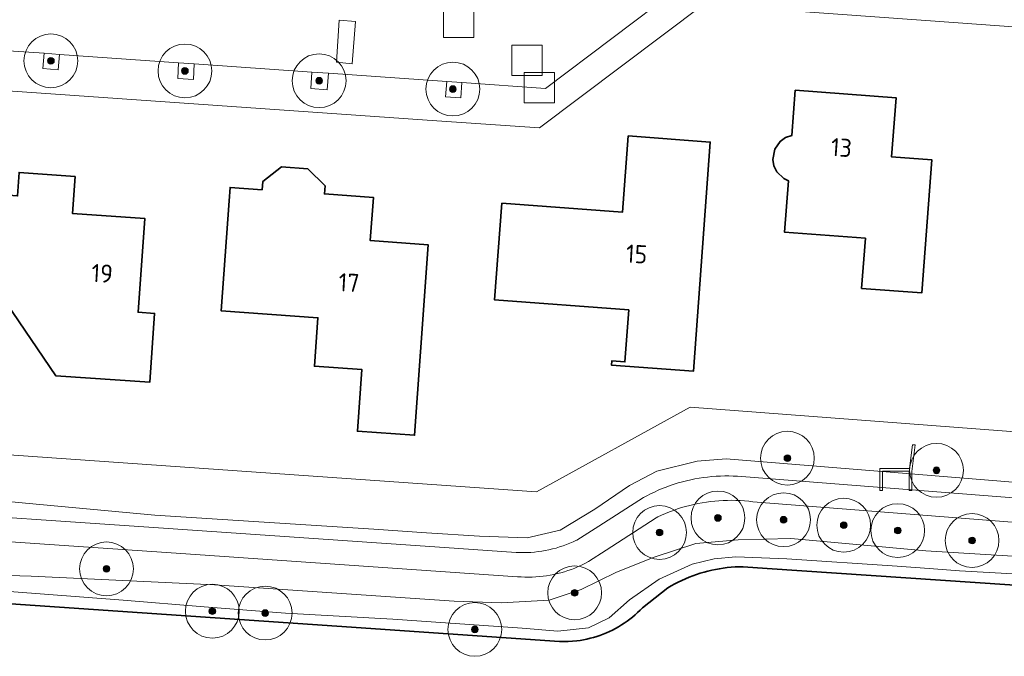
# Model space of a CAD drawing. Extents: x 154222 to 160093, y 456746 to 462495.
# Tile 159 of 254: x 158197 to 158271, y 461182 to 461229. Entities that reach past the tile are written whole.
import ezdxf
from ezdxf.enums import TextEntityAlignment as Align

# ---------------------------------------------------------------- set-up
doc = ezdxf.new("R2010")
doc.units = 0
doc.header["$LTSCALE"] = 0.75
doc.layers.get('0').update_dxf_attribs({"linetype": 'CONTINUOUS'})
for name, color, linetype, lineweight in [('B-XX-GK-BESCHOEIING-G', 252, 'GK-BESCHOEIING', 35), ('B-XX-GR-BEPLANTING_CULTUUR_BODEMBEDEKKER-GV', 252, 'CONTINUOUS', 18), ('B-XX-GR-BEPLANTING_CULTUUR_BOSPLANTSOEN-GV', 252, 'CONTINUOUS', 18), ('B-XX-GR-BOOM-S', 252, 'CONTINUOUS', 25), ('B-XX-IE-MEUBILAIR_WEGMEUBILAIR-S', 252, 'CONTINUOUS', 25), ('B-XX-OG-BEBOUWING-GV', 6, 'CONTINUOUS', 35), ('B-XX-OG-BEBOUWING-T18', 1, 'CONTINUOUS', 18), ('B-XX-OG-TERREIN_CULTUURSCHEIDING-GV', 252, 'CONTINUOUS', 18), ('B-XX-OG-TERREIN_ERF-GV', 252, 'CONTINUOUS', 18), ('B-XX-OG-TERREIN_ONBEGROEID-GV', 252, 'CONTINUOUS', 18), ('B-XX-OG-WATER_SLOOT-GV', 252, 'CONTINUOUS', 18), ('B-XX-RI-GWA_RIOOLPUT-S', 252, 'CONTINUOUS', 25), ('B-XX-VH-VERHARDING_BETONSTRAATSTEEN-GV', 252, 'CONTINUOUS', 18), ('B-XX-VH-VERHARDING_TEGEL-GV', 252, 'CONTINUOUS', 18)]:
    doc.layers.add(name, color=color, linetype=linetype, lineweight=lineweight)
doc.styles.add('NLCS-ISO-M-T18', font='NLCS-ISO.ttf', dxfattribs={"height": 1.8})
doc.linetypes.add('GK-BESCHOEIING', pattern='A,30,-5,[1,NLCS.SHX,S=1,R=0,X=0,Y=0],-5', length=40)

# ---------------------------------------------------------------- blocks, each defined once
blk = doc.blocks.new('SRI-PUT_INSPECTIEPUT_RIOOLPUT-SO')
at = {"color": 0, "linetype": 'ByBlock', "lineweight": 18}
blk.add_lwpolyline([(-1.125, -1.125), (1.125, -1.125), (1.125, 1.125), (-1.125, 1.125)], close=True, dxfattribs=at)
blk = doc.blocks.new('SIE-WEG_ZITBANK-SO')
at = {"color": 0, "linetype": 'ByBlock', "lineweight": 18}
blk.add_lwpolyline([(-0.912, -1.631), (-0.912, -0.2), (1.088, -0.2), (1.088, -1.631), (1.288, -1.631), (1.288, -0.212), (1.536, 1.777), (1.335, 1.777), (1.113, 0), (-1.112, 0), (-1.112, -1.631)], close=True, dxfattribs=at)
blk = doc.blocks.new('SGR-BOOM_01-SO')
at = {"linetype": 'ByBlock', "lineweight": 18}
h = blk.add_hatch(color=0, dxfattribs=at)
h.dxf.hatch_style = 1
edge = h.paths.add_edge_path()
edge.add_arc((0, 0), 0.25, 0, 360)
at = {"color": 0, "linetype": 'ByBlock', "lineweight": 18}
for radius in [2, 0.25]:
    blk.add_circle((0, 0), radius, dxfattribs=at)

msp = doc.modelspace()

# ---------------------------------------------------------------- linework, layer by layer
at = {"layer": 'B-XX-GK-BESCHOEIING-G'}
msp.add_lwpolyline([(158182.19, 461186.811), (158220.905, 461184.148), (158237.46, 461183.01), (158238.101, 461183.01), (158238.739, 461183.061), (158238.99, 461183.095), (158239.24, 461183.138), (158239.488, 461183.188), (158239.735, 461183.246), (158239.98, 461183.312), (158240.222, 461183.385), (158240.463, 461183.466), (158240.7, 461183.555), (158240.935, 461183.651), (158241.166, 461183.754), (158241.394, 461183.865), (158241.618, 461183.983), (158241.839, 461184.107), (158242.055, 461184.239), (158242.268, 461184.378), (158242.476, 461184.523), (158242.679, 461184.674), (158242.877, 461184.832), (158243.07, 461184.996), (158243.258, 461185.166), (158243.44, 461185.342), (158243.617, 461185.524), (158245.512, 461186.998), (158245.764, 461187.147), (158246.021, 461187.289), (158246.281, 461187.425), (158246.545, 461187.553), (158246.813, 461187.674), (158247.083, 461187.787), (158247.357, 461187.893), (158247.633, 461187.992), (158247.912, 461188.083), (158248.193, 461188.167), (158248.477, 461188.242), (158248.762, 461188.31), (158249.049, 461188.37), (158249.338, 461188.423), (158249.628, 461188.467), (158249.919, 461188.504), (158250.211, 461188.532), (158250.504, 461188.553), (158250.797, 461188.565), (158251.09, 461188.57), (158252.886, 461188.448), (158276.06, 461186.88)], dxfattribs=at)
at = {"layer": 'B-XX-GR-BEPLANTING_CULTUUR_BODEMBEDEKKER-GV'}
for points in [[(158277.562, 461194.342), (158249.838, 461196.591), (158247.68, 461196.415), (158244.675, 461195.667), (158242.648, 461194.621), (158240.083, 461192.86), (158237.506, 461191.284), (158235.046, 461190.71), (158231.513, 461190.848), (158227.579, 461191.102), (158223.645, 461191.357), (158215.51, 461191.879), (158207.375, 461192.401), (158197.763, 461193.302), (158188.151, 461194.204)], [(158188.04, 461192.803), (158207.646, 461191.457), (158228.896, 461189.998), (158234.224, 461189.632), (158234.497, 461189.622), (158234.77, 461189.62), (158235.043, 461189.626), (158235.315, 461189.641), (158235.588, 461189.663), (158235.859, 461189.693), (158236.129, 461189.731), (158236.398, 461189.777), (158236.666, 461189.831), (158236.932, 461189.892), (158237.196, 461189.962), (158237.458, 461190.039), (158237.718, 461190.124), (158237.975, 461190.216), (158238.229, 461190.316), (158238.48, 461190.423), (158238.728, 461190.538), (158238.737, 461190.542), (158240.386, 461191.595), (158243.695, 461193.707), (158243.935, 461193.838), (158244.217, 461193.984), (158244.503, 461194.123), (158244.793, 461194.254), (158245.085, 461194.378), (158245.38, 461194.495), (158245.679, 461194.605), (158245.98, 461194.706), (158246.284, 461194.801), (158246.589, 461194.887), (158246.897, 461194.966), (158247.207, 461195.037), (158247.518, 461195.1), (158247.831, 461195.155), (158248.146, 461195.203), (158248.461, 461195.242), (158248.777, 461195.273), (158249.094, 461195.297), (158249.411, 461195.313), (158249.729, 461195.32), (158250.047, 461195.32), (158250.365, 461195.311), (158250.682, 461195.295), (158255.382, 461194.927), (158272.764, 461193.565)]]:
    msp.add_lwpolyline(points, dxfattribs=at)
at = {"layer": 'B-XX-GR-BEPLANTING_CULTUUR_BOSPLANTSOEN-GV'}
for points in [[(158282.766, 461197.734), (158247.171, 461200.427), (158235.747, 461194.137), (158188.407, 461197.46)], [(158188.151, 461194.204), (158197.763, 461193.302), (158207.375, 461192.401), (158215.51, 461191.879), (158223.645, 461191.357), (158227.579, 461191.102), (158231.513, 461190.848), (158235.046, 461190.71), (158237.506, 461191.284), (158240.083, 461192.86), (158242.648, 461194.621), (158244.675, 461195.667), (158247.68, 461196.415), (158249.838, 461196.591), (158277.562, 461194.342)]]:
    msp.add_lwpolyline(points, dxfattribs=at)
at = {"layer": 'B-XX-OG-BEBOUWING-GV'}
for points in [[(158254.978, 461224.01), (158254.723, 461220.64), (158254.256, 461220.483), (158253.842, 461220.192), (158253.445, 461219.632), (158253.295, 461218.857), (158253.378, 461218.384), (158253.597, 461217.936), (158254.115, 461217.438), (158254.468, 461217.269), (158254.179, 461213.448), (158260.181, 461212.996), (158259.9, 461209.268), (158264.376, 461208.93), (158265.125, 461218.819), (158262.133, 461219.046), (158262.466, 461223.444)], [(158233.167, 461215.6), (158232.632, 461208.407), (158242.604, 461207.664), (158242.317, 461203.806), (158241.34, 461203.879), (158241.316, 461203.56), (158247.4, 461203.107), (158248.659, 461220.153), (158242.557, 461220.612), (158242.13, 461214.929)], [(158218.764, 461218.167), (158216.79, 461218.302), (158215.4, 461217.216), (158215.357, 461216.608), (158212.973, 461216.777), (158212.9, 461215.78), (158212.32, 461207.59), (158219.5, 461207.08), (158219.244, 461203.479), (158222.765, 461203.229), (158222.44, 461198.65), (158226.683, 461198.349), (158227.129, 461204.54), (158227.69, 461212.52), (158223.39, 461212.82), (158223.63, 461216.04), (158219.989, 461216.289), (158220.03, 461216.898)], [(158201.47, 461217.59), (158197.3, 461217.89), (158197.18, 461216.14), (158192.9, 461216.44), (158192.34, 461208.46), (158196.35, 461208.178), (158200.036, 461202.773), (158207, 461202.284), (158207.36, 461207.404), (158206.14, 461207.49), (158206.63, 461214.47), (158201.26, 461214.85)]]:
    msp.add_lwpolyline(points, close=True, dxfattribs=at)
at = {"layer": 'B-XX-OG-TERREIN_CULTUURSCHEIDING-GV'}
for points in [[(158276.133, 461191.493), (158251.826, 461193.398), (158251.513, 461193.436), (158251.198, 461193.466), (158250.884, 461193.488), (158250.568, 461193.503), (158250.253, 461193.509), (158249.937, 461193.507), (158249.622, 461193.497), (158249.306, 461193.479), (158248.992, 461193.454), (158248.678, 461193.42), (158248.365, 461193.378), (158248.053, 461193.329), (158247.743, 461193.271), (158247.434, 461193.206), (158247.127, 461193.133), (158246.822, 461193.052), (158246.519, 461192.963), (158246.218, 461192.867), (158245.92, 461192.763), (158245.625, 461192.652), (158245.332, 461192.533), (158245.043, 461192.407), (158244.757, 461192.273), (158244.64, 461192.216), (158240.918, 461189.806), (158239.61, 461188.96), (158239.569, 461188.937), (158239.329, 461188.81), (158239.085, 461188.689), (158238.838, 461188.576), (158238.588, 461188.471), (158238.335, 461188.372), (158238.079, 461188.282), (158237.82, 461188.198), (158237.559, 461188.123), (158237.296, 461188.055), (158237.031, 461187.995), (158236.765, 461187.943), (158236.497, 461187.898), (158236.228, 461187.862), (158235.958, 461187.833), (158235.687, 461187.813), (158235.415, 461187.8), (158235.144, 461187.796), (158234.872, 461187.799), (158234.601, 461187.811), (158234.33, 461187.83), (158208.968, 461189.571), (158182.525, 461191.387)], [(158182.295, 461188.344), (158198.201, 461187.872), (158211.809, 461187.228), (158229.63, 461186.008), (158233.113, 461185.887), (158236.676, 461186.091), (158239.075, 461186.885), (158241.688, 461188.164), (158244.49, 461189.283), (158247.59, 461190.295), (158250.72, 461190.578), (158254.634, 461190.676), (158264.68, 461189.746), (158277.641, 461188.964)], [(158277.641, 461188.964), (158264.68, 461189.746), (158254.634, 461190.676), (158250.72, 461190.578), (158247.59, 461190.295), (158244.49, 461189.283), (158241.688, 461188.164), (158239.075, 461186.885), (158236.676, 461186.091), (158233.113, 461185.887), (158229.63, 461186.008), (158211.809, 461187.228), (158198.201, 461187.872), (158182.295, 461188.344)], [(158271.58, 461188.015), (158267.176, 461188.268), (158264.914, 461188.435), (158262.536, 461188.61), (158254.352, 461189.163), (158252.46, 461189.24), (158250.568, 461189.318), (158248.952, 461189.165), (158247.303, 461188.766), (158244.852, 461187.642), (158242.665, 461186.108), (158241.144, 461184.776), (158239.61, 461184.021), (158237.336, 461183.767), (158234.681, 461183.996), (158225.074, 461184.678), (158217.084, 461185.127), (158211.054, 461185.6), (158205.023, 461186.073), (158182.258, 461187.808)], [(158182.258, 461187.808), (158205.023, 461186.073), (158211.054, 461185.6), (158217.084, 461185.127), (158225.074, 461184.678), (158234.681, 461183.996), (158237.336, 461183.767), (158239.61, 461184.021), (158241.144, 461184.776), (158242.665, 461186.108), (158244.852, 461187.642), (158247.303, 461188.766), (158248.952, 461189.165), (158250.568, 461189.318), (158252.46, 461189.24), (158254.352, 461189.163), (158262.536, 461188.61), (158264.914, 461188.435), (158267.176, 461188.268), (158271.58, 461188.015)], [(158182.19, 461186.811), (158220.905, 461184.148), (158237.46, 461183.01), (158238.101, 461183.01), (158238.739, 461183.061), (158238.99, 461183.095), (158239.24, 461183.138), (158239.488, 461183.188), (158239.735, 461183.246), (158239.98, 461183.312), (158240.223, 461183.385), (158240.463, 461183.466), (158240.7, 461183.555), (158240.935, 461183.651), (158241.166, 461183.754), (158241.394, 461183.865), (158241.618, 461183.983), (158241.839, 461184.107), (158242.056, 461184.239), (158242.268, 461184.378), (158242.475, 461184.523), (158242.679, 461184.674), (158242.877, 461184.832), (158243.07, 461184.996), (158243.258, 461185.166), (158243.44, 461185.342), (158243.617, 461185.524), (158245.512, 461186.998), (158245.764, 461187.147), (158246.021, 461187.289), (158246.281, 461187.425), (158246.545, 461187.553), (158246.813, 461187.674), (158247.083, 461187.787), (158247.357, 461187.893), (158247.633, 461187.992), (158247.912, 461188.083), (158248.193, 461188.167), (158248.477, 461188.242), (158248.762, 461188.31), (158249.049, 461188.37), (158249.338, 461188.423), (158249.628, 461188.467), (158249.919, 461188.504), (158250.211, 461188.532), (158250.503, 461188.553), (158250.797, 461188.565), (158251.09, 461188.57), (158252.886, 461188.448), (158276.06, 461186.88)]]:
    msp.add_lwpolyline(points, dxfattribs=at)
at = {"layer": 'B-XX-OG-TERREIN_ERF-GV'}
msp.add_lwpolyline([(158188.407, 461197.46), (158235.747, 461194.137), (158247.171, 461200.427), (158282.766, 461197.734), (158289.238, 461190.464), (158320.148, 461188.127), (158321.9, 461184.844), (158324.445, 461184.652), (158337.643, 461183.654), (158337.851, 461186.526), (158339.849, 461214.06), (158322.11, 461215.17), (158309.83, 461216.04), (158296.45, 461216.94), (158294.11, 461219.54), (158286.88, 461227.58), (158267.079, 461229.007), (158248.16, 461230.37), (158235.96, 461221.203), (158228.337, 461221.737), (158170.576, 461225.781)], dxfattribs=at)
for points in [[(158254.978, 461224.01), (158262.466, 461223.444), (158262.133, 461219.046), (158265.125, 461218.819), (158264.376, 461208.93), (158259.9, 461209.268), (158260.181, 461212.996), (158254.179, 461213.448), (158254.468, 461217.269), (158254.115, 461217.438), (158253.597, 461217.936), (158253.378, 461218.384), (158253.295, 461218.857), (158253.445, 461219.632), (158253.842, 461220.192), (158254.256, 461220.483), (158254.723, 461220.64)], [(158233.167, 461215.6), (158242.13, 461214.929), (158242.557, 461220.612), (158248.659, 461220.153), (158247.4, 461203.107), (158241.316, 461203.56), (158241.34, 461203.879), (158242.317, 461203.806), (158242.604, 461207.664), (158232.632, 461208.407)], [(158218.764, 461218.167), (158220.03, 461216.898), (158219.989, 461216.289), (158223.63, 461216.04), (158223.39, 461212.82), (158227.69, 461212.52), (158227.129, 461204.54), (158226.683, 461198.349), (158222.44, 461198.65), (158222.765, 461203.229), (158219.244, 461203.479), (158219.5, 461207.08), (158212.32, 461207.59), (158212.9, 461215.78), (158212.973, 461216.777), (158215.357, 461216.608), (158215.4, 461217.216), (158216.79, 461218.302)], [(158201.47, 461217.59), (158201.26, 461214.85), (158206.63, 461214.47), (158206.14, 461207.49), (158207.36, 461207.404), (158207, 461202.284), (158200.036, 461202.773), (158196.35, 461208.178), (158192.34, 461208.46), (158192.9, 461216.44), (158197.18, 461216.14), (158197.3, 461217.89)]]:
    msp.add_lwpolyline(points, close=True, dxfattribs=at)
at = {"layer": 'B-XX-OG-TERREIN_ONBEGROEID-GV'}
for points in [[(158200.29, 461226.67), (158199.15, 461226.75), (158199.07, 461225.61), (158200.21, 461225.53)], [(158210.31, 461225.98), (158209.14, 461226.04), (158209.08, 461224.87), (158210.25, 461224.81)], [(158220.29, 461225.27), (158219.06, 461225.36), (158218.97, 461224.13), (158220.2, 461224.04)], [(158230.2, 461224.57), (158229.07, 461224.65), (158228.99, 461223.52), (158230.12, 461223.44)]]:
    msp.add_lwpolyline(points, close=True, dxfattribs=at)
at = {"layer": 'B-XX-OG-WATER_SLOOT-GV'}
msp.add_lwpolyline([(158276.06, 461186.88), (158252.886, 461188.448), (158251.09, 461188.57), (158250.797, 461188.565), (158250.503, 461188.553), (158250.211, 461188.532), (158249.919, 461188.504), (158249.628, 461188.467), (158249.338, 461188.423), (158249.049, 461188.37), (158248.762, 461188.31), (158248.477, 461188.242), (158248.193, 461188.167), (158247.912, 461188.083), (158247.633, 461187.992), (158247.357, 461187.893), (158247.083, 461187.787), (158246.813, 461187.674), (158246.545, 461187.553), (158246.281, 461187.425), (158246.021, 461187.289), (158245.764, 461187.147), (158245.512, 461186.998), (158243.617, 461185.524), (158243.44, 461185.342), (158243.258, 461185.166), (158243.07, 461184.996), (158242.877, 461184.832), (158242.679, 461184.674), (158242.475, 461184.523), (158242.268, 461184.378), (158242.056, 461184.239), (158241.839, 461184.107), (158241.618, 461183.983), (158241.394, 461183.865), (158241.166, 461183.754), (158240.935, 461183.651), (158240.7, 461183.555), (158240.463, 461183.466), (158240.223, 461183.385), (158239.98, 461183.312), (158239.735, 461183.246), (158239.488, 461183.188), (158239.24, 461183.138), (158238.99, 461183.095), (158238.739, 461183.061), (158238.101, 461183.01), (158237.46, 461183.01), (158220.905, 461184.148), (158182.19, 461186.811)], dxfattribs=at)
at = {"layer": 'B-XX-VH-VERHARDING_BETONSTRAATSTEEN-GV'}
for points in [[(158190.42, 461227.34), (158199.15, 461226.75), (158200.29, 461226.67), (158209.14, 461226.04), (158210.31, 461225.98), (158219.06, 461225.36), (158220.29, 461225.27), (158229.07, 461224.65), (158230.2, 461224.57), (158236.417, 461224.13), (158246.269, 461231.603), (158247.6, 461232.487), (158256.138, 461231.75), (158274.923, 461230.146)], [(158274.923, 461230.146), (158256.138, 461231.75), (158247.6, 461232.487), (158246.269, 461231.603), (158236.417, 461224.13), (158230.2, 461224.57), (158230.12, 461223.44), (158228.99, 461223.52), (158229.07, 461224.65), (158220.29, 461225.27), (158220.2, 461224.04), (158218.97, 461224.13), (158219.06, 461225.36), (158210.31, 461225.98), (158210.25, 461224.81), (158209.08, 461224.87), (158209.14, 461226.04), (158200.29, 461226.67), (158200.21, 461225.53), (158199.07, 461225.61), (158199.15, 461226.75), (158190.42, 461227.34)], [(158170.576, 461225.781), (158228.337, 461221.737), (158235.96, 461221.203), (158248.16, 461230.37), (158267.079, 461229.007), (158286.88, 461227.58)]]:
    msp.add_lwpolyline(points, dxfattribs=at)
for points in [[(158222.284, 461229.11), (158221.09, 461229.213), (158220.887, 461226.091), (158222.054, 461225.959)], [(158220.887, 461226.091), (158221.09, 461229.213), (158222.284, 461229.11), (158222.054, 461225.959)]]:
    msp.add_lwpolyline(points, close=True, dxfattribs=at)
at = {"layer": 'B-XX-VH-VERHARDING_TEGEL-GV'}
for points in [[(158272.764, 461193.565), (158255.382, 461194.927), (158250.682, 461195.295), (158250.365, 461195.311), (158250.047, 461195.32), (158249.729, 461195.32), (158249.411, 461195.313), (158249.094, 461195.297), (158248.777, 461195.273), (158248.461, 461195.242), (158248.146, 461195.203), (158247.831, 461195.155), (158247.518, 461195.1), (158247.207, 461195.037), (158246.897, 461194.966), (158246.589, 461194.887), (158246.284, 461194.801), (158245.98, 461194.706), (158245.679, 461194.605), (158245.38, 461194.495), (158245.085, 461194.378), (158244.793, 461194.254), (158244.503, 461194.123), (158244.217, 461193.984), (158243.935, 461193.838), (158243.695, 461193.707), (158240.386, 461191.595), (158238.737, 461190.542), (158238.728, 461190.538), (158238.48, 461190.423), (158238.229, 461190.316), (158237.975, 461190.216), (158237.718, 461190.124), (158237.458, 461190.039), (158237.196, 461189.962), (158236.932, 461189.892), (158236.666, 461189.831), (158236.398, 461189.777), (158236.129, 461189.731), (158235.859, 461189.693), (158235.588, 461189.663), (158235.315, 461189.641), (158235.043, 461189.626), (158234.77, 461189.62), (158234.497, 461189.622), (158234.224, 461189.632), (158228.896, 461189.998), (158207.646, 461191.457), (158188.04, 461192.803)], [(158182.525, 461191.387), (158208.968, 461189.571), (158234.33, 461187.83), (158234.601, 461187.811), (158234.872, 461187.799), (158235.144, 461187.796), (158235.415, 461187.8), (158235.687, 461187.813), (158235.958, 461187.833), (158236.228, 461187.862), (158236.497, 461187.898), (158236.765, 461187.943), (158237.031, 461187.995), (158237.296, 461188.055), (158237.559, 461188.123), (158237.82, 461188.198), (158238.079, 461188.282), (158238.335, 461188.372), (158238.588, 461188.471), (158238.838, 461188.576), (158239.085, 461188.689), (158239.329, 461188.81), (158239.569, 461188.937), (158239.61, 461188.96), (158240.918, 461189.806), (158244.64, 461192.216), (158244.757, 461192.273), (158245.043, 461192.407), (158245.332, 461192.533), (158245.625, 461192.652), (158245.92, 461192.763), (158246.218, 461192.867), (158246.519, 461192.963), (158246.822, 461193.052), (158247.127, 461193.133), (158247.434, 461193.206), (158247.743, 461193.271), (158248.053, 461193.329), (158248.365, 461193.378), (158248.678, 461193.42), (158248.992, 461193.454), (158249.306, 461193.479), (158249.622, 461193.497), (158249.937, 461193.507), (158250.253, 461193.509), (158250.568, 461193.503), (158250.884, 461193.488), (158251.198, 461193.466), (158251.513, 461193.436), (158251.826, 461193.398), (158276.133, 461191.493)]]:
    msp.add_lwpolyline(points, dxfattribs=at)

# ---------------------------------------------------------------- block references
at = {"layer": 'B-XX-GR-BOOM-S'}
for p in [(158199.66, 461226.19), (158209.62, 461225.44), (158219.59, 461224.71), (158229.53, 461224.09), (158254.39, 461196.64), (158265.47, 461195.74), (158249.228, 461192.199), (158254.105, 461192.064), (158258.575, 461191.657), (158262.586, 461191.26), (158244.893, 461191.115), (158268.11, 461190.52), (158203.79, 461188.41), (158238.58, 461186.63), (158211.656, 461185.262), (158215.584, 461185.127), (158231.163, 461183.908)]:
    msp.add_blockref('SGR-BOOM_01-SO', p, dxfattribs=at)
at = {"layer": 'B-XX-IE-MEUBILAIR_WEGMEUBILAIR-S'}
msp.add_blockref('SIE-WEG_ZITBANK-SO', (158262.359, 461195.865), dxfattribs=at)
at = {"layer": 'B-XX-RI-GWA_RIOOLPUT-S'}
for p in [(158229.956, 461229.062), (158235.03, 461226.23), (158235.96, 461224.2)]:
    msp.add_blockref('SRI-PUT_INSPECTIEPUT_RIOOLPUT-SO', p, dxfattribs=at)

# ---------------------------------------------------------------- texts
at = {"layer": 'B-XX-OG-BEBOUWING-T18', "style": 'NLCS-ISO-M-T18'}
for s, rotation, p in [('13', 355.7, (158258.404, 461219.74)), ('15', 356.8, (158243.187, 461211.825)), ('19', 356.8, (158203.473, 461210.385)), ('17', 356.8, (158221.811, 461209.699))]:
    msp.add_text(s, height=1.35, rotation=rotation, dxfattribs=at).set_placement(p, align=Align.MIDDLE_CENTER)

doc.saveas('drawing.dxf')
